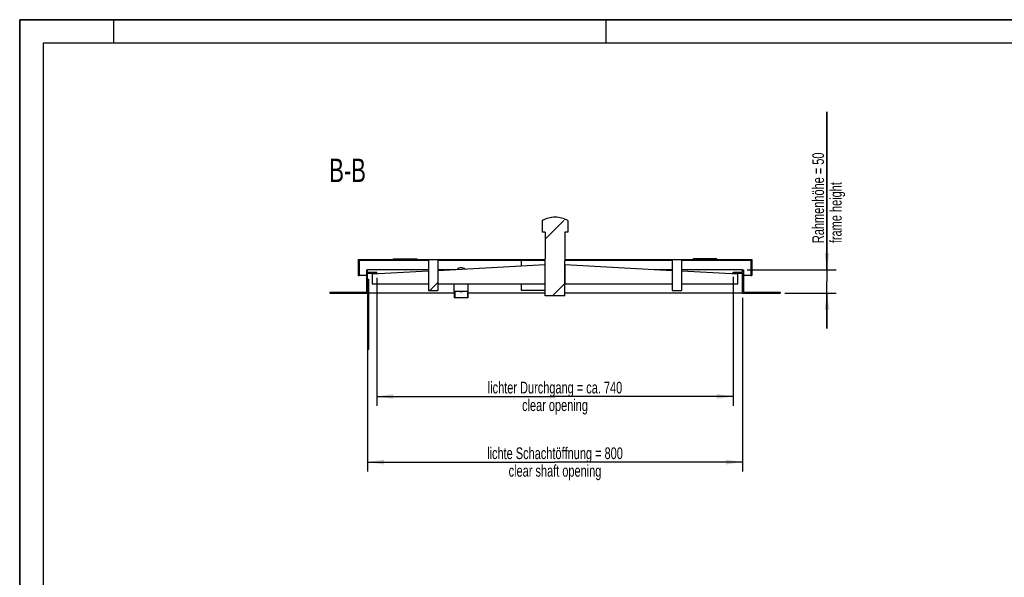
# Model space of a CAD drawing. Header units: millimetres. Extents: x 0 to 4200, y 0 to 2970.
# Tile 5 of 17: x 0 to 2100, y 1781 to 2970. Entities that reach past the tile are written whole.
import ezdxf

# ---------------------------------------------------------------- set-up
doc = ezdxf.new("R2010")
doc.units = ezdxf.units.MM
doc.header["$LTSCALE"] = 231
doc.layers.get('0').update_dxf_attribs({"linetype": 'CONTINUOUS'})
for name, color, linetype in [('005_AXIS', 7, 'CONTINUOUS'), ('050_DIMENSIONING', 7, 'CONTINUOUS'), ('053_NOTES', 7, 'CONTINUOUS'), ('_2D-BEM', 7, 'CONTINUOUS')]:
    doc.layers.add(name, color=color, linetype=linetype)
doc.styles.get("Standard").update_dxf_attribs({"font": 'txt', "width": 0.7})
doc.dimstyles.new('DIMSTYLE_1', dxfattribs={"dimtxt": 25, "dimasz": 35, "dimexe": 2, "dimexo": 1, "dimtad": 1, "dimdec": 1, "dimtxsty": 'Standard', "dimblk": '_FILLED', "dimblk1": '_FILLED', "dimblk2": '_FILLED', "dimcen": 0.09, "dimazin": 2, "dimtp": 0.8, "dimtm": 0.8, "dimtfac": 1, "dimtdec": 1, "dimtofl": 0, "dimtmove": 0, "dimatfit": 3, "dimldrblk": '_FILLED', "dimfxl": 1, "dimtolj": 1, "dimarcsym": 0})
doc.dimstyles.new('DIMSTYLE_2', dxfattribs={"dimtxt": 25, "dimasz": 35, "dimexe": 2, "dimexo": 1, "dimtad": 1, "dimtxsty": 'Standard', "dimblk": '_FILLED', "dimblk1": '_FILLED', "dimblk2": '_FILLED', "dimcen": 0.09, "dimazin": 2, "dimtp": 0.8, "dimtm": 0.8, "dimtfac": 1, "dimtofl": 0, "dimtmove": 0, "dimatfit": 3, "dimldrblk": '_FILLED', "dimfxl": 1, "dimtolj": 1, "dimarcsym": 0})
doc.dimstyles.new('DIMSTYLE_4', dxfattribs={"dimtxt": 25, "dimasz": 35, "dimexe": 2, "dimexo": 1, "dimtad": 1, "dimtxsty": 'Standard', "dimblk": '_FILLED', "dimblk1": '_FILLED', "dimblk2": '_FILLED', "dimcen": 0.09, "dimazin": 2, "dimtp": 0.3, "dimtm": 0.3, "dimtfac": 1, "dimtofl": 0, "dimtmove": 0, "dimatfit": 3, "dimldrblk": '_FILLED', "dimfxl": 1, "dimtolj": 1, "dimarcsym": 0})

# ---------------------------------------------------------------- blocks, each defined once
blk = doc.blocks.new('_FILLED')
at = {"color": 0, "linetype": 'ByBlock'}
blk.add_solid([(0, 0), (-1, 0.143), (-1, -0.143)], dxfattribs=at)
blk = doc.blocks.new('*D2')
at = {"layer": '_2D-BEM', "color": 2, "linetype": 'Continuous', "transparency": 16777216}
for p, q in [((741.7, 2376.8), (741.7, 2006.8)), ((1541.7, 2376.8), (1541.7, 2006.8)), ((741.7, 2026.8), (1141.7, 2026.8)), ((1541.7, 2026.8), (1141.7, 2026.8))]:
    blk.add_line(p, q, dxfattribs=at)
at = {"layer": '_2D-BEM', "color": 2, "linetype": 'Continuous', "transparency": 16777216, "xscale": 35, "yscale": 35, "zscale": 35, "rotation": 180}
blk.add_blockref('_FILLED', (741.7, 2026.8), dxfattribs=at)
at = {"layer": '_2D-BEM', "color": 2, "linetype": 'Continuous', "transparency": 16777216, "xscale": 35, "yscale": 35, "zscale": 35}
blk.add_blockref('_FILLED', (1541.7, 2026.8), dxfattribs=at)
at = {"layer": '_2D-BEM', "color": 2, "linetype": 'Continuous', "transparency": 16777216, "insert": (1141.7, 2058.1), "char_height": 25, "width": 696.786, "attachment_point": 2, "line_spacing_factor": 0.9}
blk.add_mtext('lichte Schachtöffnung = 800\\Pclear shaft opening', dxfattribs=at)
blk = doc.blocks.new('*D6')
at = {"layer": '050_DIMENSIONING', "color": 2, "linetype": 'Continuous', "transparency": 16777216}
for p, q in [((1721.7, 2436.8), (1721.7, 2773.6)), ((1721.7, 2773.6), (1721.7, 2411.8)), ((1551.7, 2436.8), (1741.7, 2436.8)), ((1721.7, 2311.8), (1721.7, 2411.8)), ((1631.7, 2386.8), (1741.7, 2386.8)), ((1721.7, 2386.8), (1721.7, 2311.8))]:
    blk.add_line(p, q, dxfattribs=at)
at = {"layer": '050_DIMENSIONING', "color": 2, "linetype": 'Continuous', "transparency": 16777216, "xscale": 35, "yscale": 35, "zscale": 35}
for p, rotation in [((1721.7, 2436.8), 270), ((1721.7, 2386.8), 90)]:
    blk.add_blockref('_FILLED', p, dxfattribs=dict(at, rotation=rotation))
at = {"layer": '050_DIMENSIONING', "color": 2, "linetype": 'Continuous', "transparency": 16777216, "insert": (1690.5, 2493.6), "char_height": 25, "width": 420, "attachment_point": 1, "rotation": 90, "line_spacing_factor": 0.9}
blk.add_mtext('Rahmenhöhe = 50\\Pframe height', dxfattribs=at)
blk = doc.blocks.new('*D8')
at = {"layer": '050_DIMENSIONING', "color": 2, "linetype": 'Continuous', "transparency": 16777216}
for p, q in [((761.7, 2419.8), (761.7, 2146.8)), ((1521.7, 2421.8), (1521.7, 2146.8)), ((761.7, 2166.8), (1141.7, 2166.8)), ((1521.7, 2166.8), (1141.7, 2166.8))]:
    blk.add_line(p, q, dxfattribs=at)
at = {"layer": '050_DIMENSIONING', "color": 2, "linetype": 'Continuous', "transparency": 16777216, "xscale": 35, "yscale": 35, "zscale": 35, "rotation": 180}
blk.add_blockref('_FILLED', (761.7, 2166.8), dxfattribs=at)
at = {"layer": '050_DIMENSIONING', "color": 2, "linetype": 'Continuous', "transparency": 16777216, "xscale": 35, "yscale": 35, "zscale": 35}
blk.add_blockref('_FILLED', (1521.7, 2166.8), dxfattribs=at)
at = {"layer": '050_DIMENSIONING', "color": 2, "linetype": 'Continuous', "transparency": 16777216, "insert": (1141.7, 2198.1), "char_height": 25, "width": 709.821, "attachment_point": 2, "line_spacing_factor": 0.9}
blk.add_mtext('lichter Durchgang = ca. 740\\Pclear opening', dxfattribs=at)

msp = doc.modelspace()

# ---------------------------------------------------------------- hatches: boundary and pattern name
at = {"linetype": 'Continuous'}
h = msp.add_hatch(dxfattribs=at)
h.set_pattern_fill('ANSI31', color=2, style=0, pattern_type=2)
h.set_pattern_definition([(45, (1141.74, 2386.83), (-68.184, 68.184), [])])
edge = h.paths.add_edge_path()
edge.add_line((661.738, 2386.826), (741.738, 2386.826))
edge.add_line((661.738, 2388.826), (661.738, 2386.826))
edge.add_line((661.738, 2388.826), (739.738, 2388.826))
edge.add_line((739.738, 2436.826), (739.738, 2388.826))
edge.add_line((739.738, 2436.826), (741.738, 2436.826))
edge.add_line((741.738, 2431.826), (741.738, 2436.826))
edge.add_line((741.738, 2431.826), (761.738, 2431.826))
edge.add_line((761.738, 2429.826), (761.738, 2431.826))
edge.add_line((741.738, 2429.826), (761.738, 2429.826))
edge.add_line((741.738, 2386.826), (741.738, 2429.826))
edge = h.paths.add_edge_path()
edge.add_line((1541.738, 2386.826), (1621.738, 2386.826))
edge.add_line((1541.738, 2386.826), (1541.738, 2429.826))
edge.add_line((1521.738, 2429.826), (1541.738, 2429.826))
edge.add_line((1521.738, 2429.826), (1521.738, 2431.826))
edge.add_line((1521.738, 2431.826), (1541.738, 2431.826))
edge.add_line((1541.738, 2431.826), (1541.738, 2436.826))
edge.add_line((1541.738, 2436.826), (1543.738, 2436.826))
edge.add_line((1543.738, 2436.826), (1543.738, 2388.826))
edge.add_line((1543.738, 2388.826), (1621.738, 2388.826))
edge.add_line((1621.738, 2388.826), (1621.738, 2386.826))
edge = h.paths.add_edge_path()
edge.add_line((721.738, 2424.826), (723.738, 2424.826))
edge.add_line((721.738, 2458.826), (721.738, 2424.826))
edge.add_line((721.738, 2458.826), (1120.686, 2458.826))
edge.add_line((1120.686, 2516.826), (1120.686, 2458.826))
edge.add_line((1120.686, 2516.826), (1114.352, 2516.826))
edge.add_line((1114.352, 2541.826), (1114.352, 2516.826))
edge.add_arc((1141.738, 2491.329), 57.446, 90, 118.472134)
edge.add_arc((1141.738, 2491.329), 57.446, 61.527866, 90)
edge.add_line((1169.124, 2541.826), (1169.124, 2516.826))
edge.add_line((1169.124, 2516.826), (1162.79, 2516.826))
edge.add_line((1162.79, 2516.826), (1162.79, 2458.826))
edge.add_line((1162.79, 2458.826), (1561.738, 2458.826))
edge.add_line((1561.738, 2458.826), (1561.738, 2424.826))
edge.add_line((1559.738, 2424.826), (1561.738, 2424.826))
edge.add_line((1559.738, 2456.826), (1559.738, 2424.826))
edge.add_line((1559.738, 2456.826), (1411.738, 2456.826))
edge.add_line((1411.738, 2456.826), (1411.738, 2392.826))
edge.add_line((1391.738, 2392.826), (1411.738, 2392.826))
edge.add_line((1391.738, 2456.826), (1391.738, 2392.826))
edge.add_line((1391.738, 2456.826), (1162.79, 2456.826))
edge.add_line((1162.79, 2381.326), (1162.79, 2456.826))
edge.add_line((1162.79, 2381.326), (1120.686, 2381.326))
edge.add_line((1120.686, 2381.326), (1120.686, 2456.826))
edge.add_line((1120.686, 2456.826), (891.738, 2456.826))
edge.add_line((891.738, 2456.826), (891.738, 2392.826))
edge.add_line((871.738, 2392.826), (891.738, 2392.826))
edge.add_line((871.738, 2456.826), (871.738, 2392.826))
edge.add_line((871.738, 2456.826), (723.738, 2456.826))
edge.add_line((723.738, 2456.826), (723.738, 2424.826))

# ---------------------------------------------------------------- linework, layer by layer
at = {"color": 7, "linetype": 'Continuous'}
for p, q in [((0, 2970), (4200, 2970)), ((0, 0), (0, 2970)), ((1114.238, 2541.826), (1114.238, 2516.826)), ((1114.352, 2541.826), (1114.238, 2541.826)), ((1114.352, 2541.826), (1114.352, 2516.826)), ((1169.124, 2541.826), (1169.238, 2541.826)), ((1169.124, 2541.826), (1169.124, 2516.826)), ((1169.238, 2541.826), (1169.238, 2516.826)), ((1114.352, 2516.826), (1114.238, 2516.826)), ((1120.686, 2516.826), (1114.352, 2516.826)), ((1120.538, 2516.826), (1120.538, 2458.826)), ((1120.686, 2516.826), (1120.686, 2458.826)), ((1169.124, 2516.826), (1162.79, 2516.826)), ((1162.79, 2516.826), (1162.79, 2458.826)), ((1162.938, 2516.826), (1162.938, 2458.826)), ((1169.124, 2516.826), (1169.238, 2516.826)), ((721.738, 2458.826), (1120.686, 2458.826)), ((721.738, 2458.826), (721.738, 2424.826)), ((796.738, 2459.826), (846.738, 2459.826)), ((796.738, 2459.826), (796.738, 2458.826)), ((846.738, 2459.826), (846.738, 2458.826)), ((1162.79, 2458.826), (1561.738, 2458.826)), ((1486.738, 2459.826), (1436.738, 2459.826)), ((1436.738, 2458.826), (1436.738, 2459.826)), ((1486.738, 2458.826), (1486.738, 2459.826)), ((1561.738, 2458.826), (1561.738, 2424.826)), ((871.738, 2456.826), (723.738, 2456.826)), ((723.738, 2456.826), (723.738, 2424.826)), ((739.738, 2436.826), (741.738, 2436.826)), ((739.738, 2436.826), (739.738, 2388.826)), ((871.738, 2436.826), (741.738, 2436.826)), ((741.738, 2431.826), (741.738, 2436.826)), ((871.738, 2456.826), (871.738, 2392.826)), ((891.738, 2456.826), (891.738, 2392.826)), ((1120.686, 2456.826), (891.738, 2456.826)), ((1120.538, 2447.148), (891.738, 2434.741)), ((930.198, 2436.826), (891.738, 2436.826)), ((1069.738, 2456.826), (1069.738, 2444.394)), ((1120.538, 2447.148), (1120.538, 2456.826)), ((1120.538, 2407.148), (1120.538, 2447.148)), ((1120.686, 2381.326), (1120.686, 2456.826)), ((1391.738, 2456.826), (1162.79, 2456.826)), ((1162.79, 2381.326), (1162.79, 2456.826)), ((1162.938, 2447.148), (1162.938, 2456.826)), ((1391.738, 2434.741), (1162.938, 2447.148)), ((1162.938, 2447.148), (1162.938, 2407.148)), ((1391.738, 2436.826), (1353.278, 2436.826)), ((1391.738, 2456.826), (1391.738, 2392.826)), ((1411.738, 2456.826), (1411.738, 2392.826)), ((1559.738, 2456.826), (1411.738, 2456.826)), ((1541.738, 2436.826), (1411.738, 2436.826)), ((1541.738, 2436.826), (1543.738, 2436.826)), ((1541.738, 2431.826), (1541.738, 2436.826)), ((1543.738, 2436.826), (1543.738, 2388.826)), ((1559.738, 2456.826), (1559.738, 2424.826)), ((721.738, 2424.826), (723.738, 2424.826)), ((739.738, 2424.826), (723.738, 2424.826)), ((741.738, 2431.826), (761.738, 2431.826)), ((741.738, 2429.826), (761.738, 2429.826)), ((741.738, 2386.826), (741.738, 2429.826)), ((871.738, 2433.656), (751.738, 2427.148)), ((751.738, 2427.148), (751.738, 2407.148)), ((761.738, 2429.826), (761.738, 2431.826)), ((1531.738, 2427.148), (1411.738, 2433.656)), ((1521.738, 2431.826), (1541.738, 2431.826)), ((1521.738, 2429.826), (1521.738, 2431.826)), ((1521.738, 2429.826), (1541.738, 2429.826)), ((1531.738, 2407.148), (1531.738, 2427.148)), ((1541.738, 2386.826), (1541.738, 2429.826)), ((1559.738, 2424.826), (1543.738, 2424.826)), ((1559.738, 2424.826), (1561.738, 2424.826)), ((751.738, 2407.148), (871.738, 2407.148)), ((891.738, 2407.148), (1120.538, 2407.148)), ((926.738, 2390.824), (926.738, 2407.148)), ((956.738, 2390.824), (956.738, 2407.148)), ((1069.738, 2407.148), (1069.738, 2392.826)), ((1120.538, 2381.326), (1120.538, 2407.148)), ((1162.938, 2381.326), (1162.938, 2407.148)), ((1162.938, 2407.148), (1391.738, 2407.148)), ((1411.738, 2407.148), (1531.738, 2407.148)), ((661.738, 2388.826), (739.738, 2388.826)), ((661.738, 2388.826), (661.738, 2386.826)), ((661.738, 2386.826), (741.738, 2386.826)), ((926.738, 2386.826), (743.738, 2386.826)), ((871.738, 2392.826), (891.738, 2392.826)), ((956.738, 2390.824), (926.738, 2390.824)), ((926.738, 2390.824), (926.738, 2376.826)), ((928.738, 2376.826), (926.738, 2376.826)), ((928.738, 2376.826), (928.738, 2390.824)), ((954.738, 2376.826), (928.738, 2376.826)), ((954.738, 2390.824), (954.738, 2376.826)), ((956.738, 2376.826), (954.738, 2376.826)), ((956.738, 2376.826), (956.738, 2390.824)), ((1120.538, 2386.826), (956.738, 2386.826)), ((1120.538, 2392.826), (1069.738, 2392.826)), ((1120.538, 2381.326), (1120.686, 2381.326)), ((1162.79, 2381.326), (1120.686, 2381.326)), ((1162.79, 2381.326), (1162.938, 2381.326)), ((1541.738, 2386.826), (1162.938, 2386.826)), ((1391.738, 2392.826), (1411.738, 2392.826)), ((1541.738, 2386.826), (1621.738, 2386.826)), ((1543.738, 2388.826), (1621.738, 2388.826)), ((1621.738, 2388.826), (1621.738, 2386.826)), ((741.738, 2266.826), (743.738, 2266.826))]:
    msp.add_line(p, q, dxfattribs=at)
at = {"color": 3, "linetype": 'Continuous'}
for p, q in [((0, 2970), (0, 0)), ((4200, 2970), (0, 2970)), ((200, 2970), (200, 2920)), ((1250, 2970), (1250, 2920))]:
    msp.add_line(p, q, dxfattribs=at)
at = {"color": 5, "linetype": 'Continuous'}
for p, q in [((50, 2920), (50, 50)), ((4150, 2920), (50, 2920))]:
    msp.add_line(p, q, dxfattribs=at)
at = {"color": 7, "linetype": 'Continuous'}
for centre, radius, start, end in [((1141.738, 2491.329), 57.5, 118.471116, 118.571878), ((1141.738, 2491.329), 57.5, 90, 118.471116), ((1141.738, 2491.329), 57.446, 90, 118.472134), ((1141.738, 2491.329), 57.5, 61.528884, 90), ((1141.738, 2491.329), 57.446, 61.527866, 90), ((1141.738, 2491.329), 57.5, 61.428122, 61.528884), ((941.729, 2429.719), 11.53, 89.953965, 141.033025), ((941.744, 2429.709), 11.54, 45.196594, 90.032025), ((941.745, 2402.029), 11.625, 254.580011, 269.966933), ((941.731, 2402.029), 11.625, 270.033067, 285.419989)]:
    msp.add_arc(centre, radius, start, end, dxfattribs=at)
at = {"layer": '005_AXIS', "color": 7, "linetype": 'Continuous'}
for p, q in [((741.738, 2416.826), (743.738, 2416.826)), ((743.738, 2416.826), (743.738, 2271.826)), ((741.738, 2386.826), (741.738, 2271.826)), ((741.738, 2271.826), (741.738, 2266.826)), ((741.738, 2271.826), (743.738, 2271.826)), ((743.738, 2271.826), (743.738, 2266.826))]:
    msp.add_line(p, q, dxfattribs=at)

# ---------------------------------------------------------------- texts
at = {"layer": '053_NOTES', "color": 2, "linetype": 'Continuous', "insert": (738.369, 2673.829), "char_height": 50, "width": 171.42857, "attachment_point": 3, "line_spacing_factor": 0.9}
msp.add_mtext('B-B', dxfattribs=at)

# ---------------------------------------------------------------- dimensions: what is measured, and where the dimension line sits
at = {"layer": '050_DIMENSIONING', "color": 2, "linetype": 'Continuous'}
dim = msp.add_linear_dim(base=(1721.738, 2386.826), p1=(1550.738, 2436.826), p2=(1630.738, 2386.826), angle=270, text='Rahmenhöhe = <>\\Pframe height', dimstyle='DIMSTYLE_4', dxfattribs=at)
dim.commit()
dim.dimension.update_dxf_attribs({"geometry": '*D6', "text_midpoint": (1721.738, 2633.618), "dimtype": 160})
dim = msp.add_linear_dim(base=(1521.738, 2166.836), p1=(761.738, 2420.826), p2=(1521.738, 2422.826), text='lichter Durchgang = ca. <>\\Pclear opening', dimstyle='DIMSTYLE_2', dxfattribs=at)
dim.commit()
dim.dimension.update_dxf_attribs({"geometry": '*D8', "text_midpoint": (1141.738, 2166.836), "dimtype": 160})
at = {"layer": '_2D-BEM', "color": 2, "linetype": 'Continuous'}
dim = msp.add_linear_dim(base=(1541.738, 2026.836), p1=(741.738, 2377.826), p2=(1541.738, 2377.826), text='lichte Schachtöffnung = <>\\Pclear shaft opening', dimstyle='DIMSTYLE_1', dxfattribs=at)
dim.commit()
dim.dimension.update_dxf_attribs({"geometry": '*D2', "text_midpoint": (1141.738, 2026.836), "dimtype": 160})

doc.saveas('drawing.dxf')
